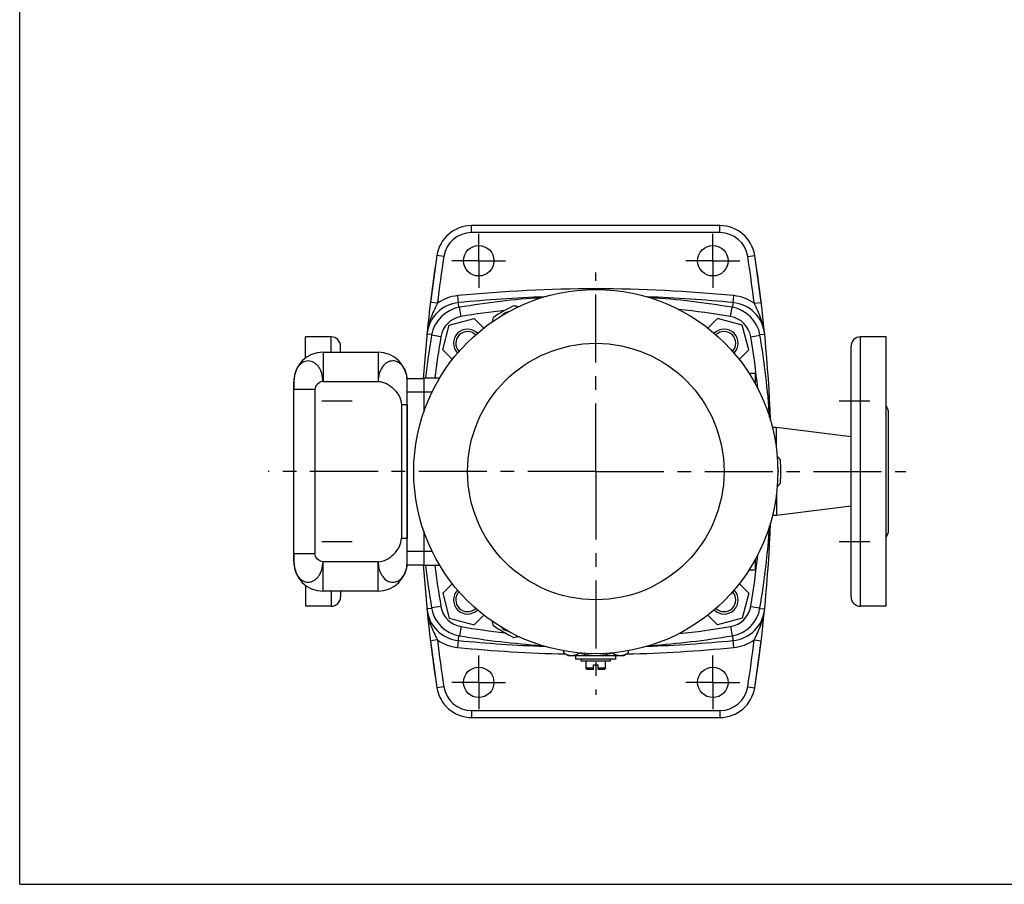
# Model space of a CAD drawing. Header units: millimetres. Extents: x 0 to 841, y 0 to 1189.
# Tile 1 of 7: x 0 to 420, y 0 to 369. Entities that reach past the tile are written whole.
import ezdxf

# ---------------------------------------------------------------- set-up
doc = ezdxf.new("R2010")
doc.units = ezdxf.units.MM
doc.header["$LTSCALE"] = 77.505185
doc.linetypes.add('CENTER', pattern=[0.6, 0.375, -0.075, 0.075, -0.075])
doc.layers.get('0').update_dxf_attribs({"linetype": 'CONTINUOUS'})
doc.layers.add('AXIS', color=7, linetype='CONTINUOUS')
doc.layers.add('COMPONENTI', color=7, linetype='CONTINUOUS')

msp = doc.modelspace()

# ---------------------------------------------------------------- linework, layer by layer
at = {"color": 7, "linetype": 'CONTINUOUS'}
for p, q in [((0, 0), (0, 1189)), ((183.48, 238.76), (194.08, 241.6)), ((194.08, 241.6), (198.21, 237.47)), ((298, 241.6), (293.87, 237.47)), ((308.6, 238.76), (298, 241.6)), ((180.64, 228.17), (183.48, 238.76)), ((311.44, 228.17), (308.6, 238.76)), ((129.54, 227.21), (153.04, 227.21)), ((184.77, 224.04), (180.64, 228.17)), ((307.31, 224.04), (311.44, 228.17)), ((117.04, 137.71), (117.04, 214.71)), ((165.54, 137.71), (165.54, 214.71)), ((184.77, 128.37), (180.64, 124.24)), ((307.31, 128.37), (311.44, 124.24)), ((153.04, 125.21), (129.54, 125.21)), ((180.64, 124.24), (183.48, 113.65)), ((311.44, 124.24), (308.6, 113.65)), ((183.48, 113.65), (194.08, 110.81)), ((194.08, 110.81), (198.21, 114.94)), ((298, 110.81), (293.87, 114.94)), ((308.6, 113.65), (298, 110.81)), ((0, 0), (841, 0))]:
    msp.add_line(p, q, dxfattribs=at)
at = {"color": 9, "linetype": 'CONTINUOUS'}
for p, q in [((188.47, 242.38), (187.8, 246.33)), ((303.61, 242.38), (304.28, 246.33)), ((179.86, 233.78), (175.92, 234.44)), ((312.22, 233.78), (316.16, 234.44)), ((129.54, 227.21), (129.54, 214.71)), ((153.04, 227.21), (153.04, 214.71)), ((129.54, 214.71), (153.04, 214.71)), ((126.04, 211.21), (117.04, 211.21)), ((126.04, 211.21), (126.04, 141.21)), ((163.04, 204.71), (163.04, 147.71)), ((165.54, 204.71), (163.04, 204.71)), ((163.04, 147.71), (165.54, 147.71)), ((117.04, 141.21), (126.04, 141.21)), ((129.54, 125.21), (129.54, 137.71)), ((153.04, 137.71), (129.54, 137.71)), ((153.04, 125.21), (153.04, 137.71)), ((179.86, 118.63), (175.92, 117.97)), ((312.22, 118.63), (316.16, 117.97)), ((188.47, 110.03), (187.8, 106.08)), ((303.61, 110.03), (304.28, 106.08))]:
    msp.add_line(p, q, dxfattribs=at)
at = {"color": 7, "linetype": 'CONTINUOUS'}
msp.add_circle((246.04, 176.21), 77.75, dxfattribs=at)
at = {"color": 9, "linetype": 'CONTINUOUS'}
msp.add_circle((246.04, 176.21), 54.75, dxfattribs=at)
at = {"color": 7, "linetype": 'CONTINUOUS'}
for centre, radius, start, end in [((246.04, -98.79), 350, 93.7962, 99.5779), ((246.04, -98.79), 350, 80.4221, 86.2038), ((190.22, 232.03), 14.5, 99.5779, 170.4221), ((209.54, 239.43), 5, 100.9987, 138.9845), ((301.86, 232.03), 14.5, 9.5779, 80.4221), ((521.04, 176.21), 350, 170.4221, 173.4372), ((-28.96, 176.21), 350, 3.7838, 9.5779), ((129.54, 214.71), 12.5, 90, 180), ((153.04, 214.71), 12.5, 0, 90), ((319.04, 176.21), 5, 341.0579, 18.9421), ((-28.96, 176.21), 350, 350.4221, 356.2162), ((129.54, 137.71), 12.5, 180, 270), ((153.04, 137.71), 12.5, 270, 360), ((521.04, 176.21), 350, 186.5628, 189.5779), ((190.22, 120.38), 14.5, 189.5779, 260.4221), ((301.86, 120.38), 14.5, 279.5779, 350.4221), ((209.54, 112.99), 5, 220.9528, 259.0263), ((246.04, 451.21), 350, 260.4221, 266.2038), ((246.04, 451.21), 350, 273.7962, 279.5779)]:
    msp.add_arc(centre, radius, start, end, dxfattribs=at)
at = {"color": 9, "linetype": 'CONTINUOUS'}
for centre, radius, start, end in [((246.04, -98.79), 346, 96.4456, 99.5779), ((246.04, -98.79), 346, 80.4221, 84.1193), ((190.22, 232.03), 10.5, 99.5779, 170.4221), ((301.86, 232.03), 10.5, 9.5779, 80.4221), ((521.04, 176.21), 346, 170.4221, 173.3611), ((-28.96, 176.21), 346, 5.8914, 9.5779), ((-28.96, 176.21), 346, 350.4221, 354.1086), ((521.04, 176.21), 346, 186.6389, 189.5779), ((190.22, 120.38), 10.5, 189.5779, 260.4221), ((301.86, 120.38), 10.5, 279.5779, 350.4221), ((246.04, 451.21), 346, 260.4221, 263.5544), ((246.04, 451.21), 346, 275.8807, 279.5779)]:
    msp.add_arc(centre, radius, start, end, dxfattribs=at)
for points, knots in [([(129.54, 214.71), (129.5, 215.84), (129.26, 217.52), (128.51, 219.58), (127.71, 220.9), (126.74, 221.99), (125.33, 223.05), (123.21, 223.69), (120.64, 222.9), (118.61, 220.89), (117.34, 218.02), (117.04, 215.84), (117.04, 214.71)], [0, 0, 0, 0, 0.144177, 0.213056, 0.278489, 0.339946, 0.39728, 0.502182, 0.606882, 0.722844, 0.856009, 1, 1, 1, 1]), ([(165.54, 214.71), (165.54, 215.83), (165.25, 218.02), (164.13, 220.49), (162.84, 222.01), (161.77, 222.87), (160.58, 223.36), (159.35, 223.5), (158.12, 223.33), (156.45, 222.68), (155.13, 221.26), (154.11, 219.57), (153.31, 217.52), (153.08, 215.84), (153.04, 214.71)], [0, 0, 0, 0, 0.143384, 0.275936, 0.337838, 0.395412, 0.448009, 0.498877, 0.550831, 0.605024, 0.722299, 0.787494, 0.85623, 1, 1, 1, 1]), ([(129.54, 214.71), (128.66, 214.67), (126.98, 213.77), (126.04, 212.08), (126.04, 211.21)], [0, 0, 0, 0, 0.502806, 1, 1, 1, 1]), ([(153.04, 214.71), (154.27, 214.66), (156.8, 213.9), (159.96, 211.58), (162.31, 208.46), (163.04, 205.93), (163.04, 204.71)], [0, 0, 0, 0, 0.242747, 0.502199, 0.759863, 1, 1, 1, 1]), ([(153.04, 137.71), (154.27, 137.75), (156.8, 138.51), (159.96, 140.84), (162.31, 143.95), (163.04, 146.48), (163.04, 147.71)], [0, 0, 0, 0, 0.242747, 0.502199, 0.759863, 1, 1, 1, 1]), ([(129.54, 137.71), (128.66, 137.74), (126.98, 138.64), (126.04, 140.33), (126.04, 141.21)], [0, 0, 0, 0, 0.502806, 1, 1, 1, 1]), ([(117.04, 137.71), (117.04, 136.57), (117.34, 134.39), (118.61, 131.52), (120.64, 129.51), (123.21, 128.72), (125.33, 129.36), (126.74, 130.43), (127.71, 131.51), (128.51, 132.83), (129.26, 134.9), (129.5, 136.57), (129.54, 137.71)], [0, 0, 0, 0, 0.143991, 0.277156, 0.393118, 0.497818, 0.60272, 0.660054, 0.721511, 0.786944, 0.855823, 1, 1, 1, 1]), ([(153.04, 137.71), (153.11, 137.14), (153.18, 136.01), (153.5, 134.35), (154.11, 132.85), (155.13, 131.15), (156.45, 129.73), (158.11, 129.09), (159.35, 128.9), (160.59, 129.06), (162.2, 129.79), (163.96, 131.52), (165.25, 134.39), (165.54, 136.58), (165.54, 137.71)], [0, 0, 0, 0, 0.07271, 0.143949, 0.212839, 0.278064, 0.395359, 0.449577, 0.501428, 0.552742, 0.606863, 0.723709, 0.856604, 1, 1, 1, 1])]:
    msp.add_open_spline(points, degree=3, knots=knots, dxfattribs=at)
at = {"layer": 'AXIS', "color": 2, "linetype": 'CENTER'}
for p, q in [((196.04, 266.21), (196.04, 277.71)), ((296.04, 266.21), (296.04, 277.71)), ((196.04, 266.21), (184.54, 266.21)), ((196.04, 266.21), (196.04, 254.71)), ((196.04, 266.21), (207.54, 266.21)), ((296.04, 266.21), (284.54, 266.21)), ((296.04, 266.21), (296.04, 254.71)), ((296.04, 266.21), (307.54, 266.21)), ((246.04, 176.21), (246.04, 261.26)), ((142.04, 206.26), (129.04, 206.26)), ((363.04, 206.26), (350.04, 206.26)), ((246.04, 176.21), (106.13, 176.21)), ((246.04, 176.21), (378.49, 176.21)), ((246.04, 176.21), (246.04, 80.84)), ((142.04, 146.15), (129.04, 146.15)), ((363.04, 146.15), (350.04, 146.15)), ((196.04, 86.21), (196.04, 97.71)), ((296.04, 86.21), (296.04, 97.71)), ((196.04, 86.21), (184.54, 86.21)), ((196.04, 86.21), (207.54, 86.21)), ((196.04, 86.21), (196.04, 74.71)), ((296.04, 86.21), (284.54, 86.21)), ((296.04, 86.21), (307.54, 86.21)), ((296.04, 86.21), (296.04, 74.71))]:
    msp.add_line(p, q, dxfattribs=at)
at = {"layer": 'AXIS', "color": 7, "linetype": 'CONTINUOUS'}
for p, q in [((117.04, 214.71), (117.04, 211.21)), ((165.48, 215.96), (172.54, 215.96)), ((172.54, 216.21), (172.54, 201.52)), ((172.54, 216.21), (179.39, 216.21)), ((311.46, 218.21), (314.04, 218.21)), ((314.04, 218.2), (314.04, 213.86)), ((165.54, 204.71), (165.54, 147.71)), ((172.54, 150.89), (172.54, 136.21)), ((117.04, 141.21), (117.04, 137.71)), ((165.48, 136.46), (172.54, 136.46)), ((172.54, 136.21), (179.39, 136.21)), ((314.04, 138.55), (314.04, 134.21)), ((311.46, 134.21), (314.04, 134.21))]:
    msp.add_line(p, q, dxfattribs=at)
at = {"layer": 'AXIS', "color": 9, "linetype": 'CONTINUOUS'}
for p, q in [((165.54, 210.21), (176.14, 210.21)), ((165.54, 142.21), (176.14, 142.21))]:
    msp.add_line(p, q, dxfattribs=at)
at = {"layer": 'AXIS', "color": 7, "linetype": 'CONTINUOUS'}
for centre, radius, start, end in [((246.04, 176.21), 79, 116.3634, 123.6366), ((196.7, 168.27), 80, 78.2181, 79.7304), ((277.58, 214.97), 80, 160.2696, 161.7828), ((191.24, 231.01), 6, 45.0288, 225.0153), ((191.24, 231.01), 5, 45.7504, 224.0151), ((300.84, 231.01), 6, 314.9847, 134.9712), ((300.84, 231.01), 5, 315.9849, 134.2496), ((263.84, 129.51), 80, 40.2696, 41.7831), ((246.04, 176.21), 79, 356.3634, 3.6366), ((263.84, 222.91), 80, 318.2169, 319.7304), ((191.24, 121.4), 6, 134.9847, 314.9712), ((191.24, 121.4), 5, 135.9849, 314.2496), ((300.84, 121.4), 6, 225.0288, 45.0153), ((300.84, 121.4), 5, 225.7504, 44.0151), ((277.58, 137.44), 80, 198.2172, 199.7304), ((246.04, 176.21), 79, 236.3634, 243.6366), ((196.7, 184.14), 80, 280.2696, 281.7819)]:
    msp.add_arc(centre, radius, start, end, dxfattribs=at)
at = {"layer": 'COMPONENTI', "color": 9, "linetype": 'CONTINUOUS'}
for p, q in [((193, 278.21), (193, 281.21)), ((299.07, 278.21), (193, 278.21)), ((299.07, 278.21), (299.07, 281.21)), ((181.15, 268.05), (178.18, 268.51)), ((310.93, 268.05), (313.9, 268.51)), ((178.38, 248.05), (175.4, 248.41)), ((187.58, 246.28), (187.08, 251.32)), ((304.5, 246.28), (305, 251.32)), ((313.7, 248.05), (316.68, 248.41)), ((133.04, 227.21), (133.04, 233.71)), ((175.96, 234.67), (173.91, 234.87)), ((316.12, 234.67), (318.16, 234.87)), ((359.04, 118.71), (359.04, 233.71)), ((133.04, 125.21), (133.04, 118.71)), ((175.96, 117.74), (173.91, 117.54)), ((316.12, 117.74), (318.16, 117.54)), ((187.08, 101.09), (187.58, 106.13)), ((305, 101.09), (304.5, 106.13)), ((178.38, 104.36), (175.4, 104)), ((313.7, 104.36), (316.68, 104)), ((181.15, 84.36), (178.18, 83.9)), ((310.93, 84.36), (313.9, 83.9)), ((193, 74.21), (299.07, 74.21)), ((193, 74.21), (193, 71.21)), ((299.07, 74.21), (299.07, 71.21))]:
    msp.add_line(p, q, dxfattribs=at)
at = {"layer": 'COMPONENTI', "color": 7, "linetype": 'CONTINUOUS'}
for p, q in [((299.07, 281.21), (193, 281.21)), ((178.18, 268.51), (175.4, 248.41)), ((316.68, 248.41), (313.9, 268.51)), ((133.04, 233.71), (122.04, 233.71)), ((122.04, 224.69), (122.04, 233.7)), ((370.04, 233.71), (359.04, 233.71)), ((370.04, 118.71), (370.04, 233.71)), ((137.04, 227.21), (137.04, 229.71)), ((355.04, 122.71), (355.04, 229.71)), ((371.04, 151.21), (371.04, 201.21)), ((321.54, 194.96), (321.45, 195.05)), ((323.14, 194.96), (321.54, 194.96)), ((321.54, 194.69), (321.54, 194.96)), ((355.04, 191.04), (323.14, 194.96)), ((323.14, 186.18), (323.14, 194.96)), ((323.14, 166.23), (323.14, 157.46)), ((355.04, 161.38), (323.14, 157.46)), ((321.54, 157.46), (321.45, 157.36)), ((321.54, 157.72), (321.54, 157.46)), ((323.14, 157.46), (321.54, 157.46)), ((122.04, 127.72), (122.04, 118.71)), ((137.04, 125.21), (137.04, 122.71)), ((133.04, 118.71), (122.04, 118.71)), ((370.04, 118.71), (359.04, 118.71)), ((175.4, 104), (178.18, 83.9)), ((313.9, 83.9), (316.68, 104)), ((232.18, 99.72), (232.18, 98.78)), ((234.04, 97.71), (232.18, 98.78)), ((234.04, 97.71), (258.04, 97.71)), ((237.54, 96.11), (237.54, 97.71)), ((254.54, 96.11), (254.54, 97.71)), ((258.04, 97.71), (259.9, 98.78)), ((259.9, 99.72), (259.9, 98.78)), ((254.54, 96.11), (237.54, 96.11)), ((239.79, 95.31), (239.79, 96.11)), ((252.29, 95.31), (239.79, 95.31)), ((241.89, 92.21), (241.89, 95.31)), ((245.04, 93.71), (247.04, 93.71)), ((245.04, 91.71), (245.04, 93.71)), ((247.04, 91.71), (247.04, 93.71)), ((250.19, 92.21), (250.19, 95.31)), ((252.29, 95.31), (252.29, 96.11)), ((245.04, 92.21), (241.89, 92.21)), ((242.39, 91.71), (241.89, 92.21)), ((245.04, 91.71), (242.39, 91.71)), ((250.19, 92.21), (247.04, 92.21)), ((249.69, 91.71), (247.04, 91.71)), ((249.69, 91.71), (250.19, 92.21)), ((193, 71.21), (299.07, 71.21))]:
    msp.add_line(p, q, dxfattribs=at)
for centre in [(196.04, 266.21), (296.04, 266.21), (196.04, 86.21), (296.04, 86.21)]:
    msp.add_circle(centre, 6.5, dxfattribs=at)
for centre, radius, start, end in [((193, 266.21), 15, 90, 171.1501), ((299.07, 266.21), 15, 8.8499, 90), ((771.04, 176.21), 600, 171.15012, 176.20024), ((-278.96, 176.21), 600, 2.0913, 8.84988), ((188.84, 233.4), 15, 95.6109, 174.3891), ((246.04, -348.79), 600, 92.09032, 95.61094), ((246.04, -348.79), 600, 84.38906, 87.90968), ((303.24, 233.4), 15, 5.6109, 84.3891), ((133.04, 229.71), 4, 0, 90), ((359.04, 229.71), 4, 90, 180), ((366.04, 201.21), 5, 0, 36.8213), ((-278.96, 176.21), 600, 351.15012, 357.9087), ((366.04, 151.21), 5, 323.1787, 360), ((771.04, 176.21), 600, 183.79976, 188.84988), ((133.04, 122.71), 4, 270, 360), ((359.04, 122.71), 4, 180, 270), ((188.84, 119.01), 15, 185.6109, 264.3891), ((303.24, 119.01), 15, 275.6109, 354.3891), ((246.04, 701.21), 600, 264.38906, 267.90968), ((246.04, 701.21), 600, 272.09032, 275.61094), ((193, 86.21), 15, 188.8499, 270), ((299.07, 86.21), 15, 270, 351.1501)]:
    msp.add_arc(centre, radius, start, end, dxfattribs=at)
at = {"layer": 'COMPONENTI', "color": 9, "linetype": 'CONTINUOUS'}
for centre, radius, start, end in [((193, 266.21), 12, 90, 171.1501), ((299.07, 266.21), 12, 8.8499, 90), ((771.04, 176.21), 597, 171.15012, 173.08829), ((-278.96, 176.21), 597, 6.91171, 8.84988), ((246.04, -348.79), 603, 84.38906, 95.61094), ((188.84, 233.4), 18, 95.6109, 125.5457), ((303.24, 233.4), 18, 54.4543, 84.3891), ((188.84, 119.01), 18, 234.4543, 264.3891), ((771.04, 176.21), 597, 186.91171, 188.84988), ((246.04, 701.21), 603, 264.38906, 268.75077), ((246.04, 701.21), 603, 271.24923, 275.61094), ((303.24, 119.01), 18, 275.6109, 305.5457), ((-278.96, 176.21), 597, 351.15012, 353.08829), ((193, 86.21), 12, 188.8499, 270), ((299.07, 86.21), 12, 270, 351.1501)]:
    msp.add_arc(centre, radius, start, end, dxfattribs=at)
for points, knots in [([(178.38, 248.05), (177.35, 245.93), (175.29, 241.74), (174.14, 237.16), (173.91, 234.87)], [0, 0, 0, 0, 0.505635, 1, 1, 1, 1]), ([(318.16, 234.87), (317.94, 237.16), (316.79, 241.74), (314.73, 245.93), (313.7, 248.05)], [0, 0, 0, 0, 0.494394, 1, 1, 1, 1]), ([(173.91, 117.54), (174.14, 115.25), (175.29, 110.67), (177.35, 106.48), (178.38, 104.36)], [0, 0, 0, 0, 0.494394, 1, 1, 1, 1]), ([(313.7, 104.36), (314.73, 106.48), (316.79, 110.67), (317.94, 115.25), (318.16, 117.54)], [0, 0, 0, 0, 0.505635, 1, 1, 1, 1])]:
    msp.add_open_spline(points, degree=3, knots=knots, dxfattribs=at)
at = {"layer": 'COMPONENTI', "color": 7, "linetype": 'CONTINUOUS'}
for points, knots in [([(232.18, 98.78), (232.46, 98.62), (233.02, 98.32), (233.88, 97.98), (234.76, 97.76), (235.35, 97.71), (235.65, 97.71)], [0, 0, 0, 0, 0.261643, 0.514497, 0.759595, 1, 1, 1, 1]), ([(235.65, 97.71), (235.94, 97.71), (236.54, 97.76), (237.41, 97.98), (238.28, 98.32), (238.83, 98.62), (239.11, 98.78)], [0, 0, 0, 0, 0.240405, 0.485503, 0.738357, 1, 1, 1, 1]), ([(239.11, 98.78), (240.24, 98.45), (241.95, 98.05), (244.28, 97.76), (245.45, 97.71), (246.04, 97.71)], [0, 0, 0, 0, 0.499901, 0.749951, 1, 1, 1, 1]), ([(246.04, 97.71), (246.63, 97.71), (247.8, 97.76), (250.13, 98.05), (251.84, 98.45), (252.97, 98.78)], [0, 0, 0, 0, 0.250049, 0.5001, 1, 1, 1, 1]), ([(252.97, 98.78), (253.24, 98.62), (253.8, 98.32), (254.67, 97.98), (255.54, 97.76), (256.14, 97.71), (256.43, 97.71)], [0, 0, 0, 0, 0.261643, 0.514497, 0.759595, 1, 1, 1, 1]), ([(256.43, 97.71), (256.73, 97.71), (257.32, 97.76), (258.2, 97.98), (259.06, 98.32), (259.62, 98.62), (259.9, 98.78)], [0, 0, 0, 0, 0.240405, 0.485503, 0.738357, 1, 1, 1, 1])]:
    msp.add_open_spline(points, degree=3, knots=knots, dxfattribs=at)

doc.saveas('drawing.dxf')
